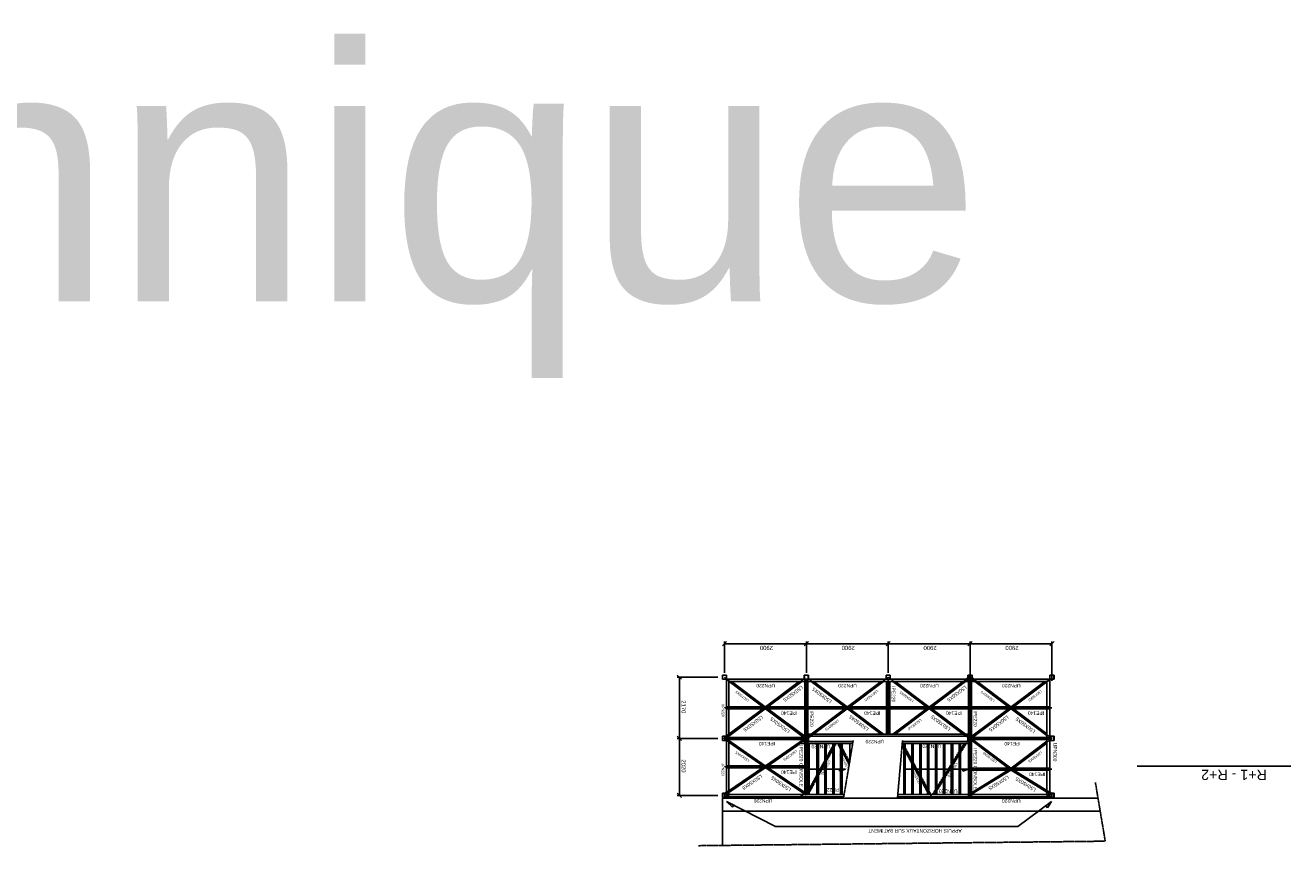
# Model space of a CAD drawing. Header units: millimetres. Extents: x -6159 to 201309, y -25780 to 10326.
# Tile 57 of 128: x 48303 to 52785, y -5090 to -2184. Entities that reach past the tile are written whole.
import ezdxf

# ---------------------------------------------------------------- set-up
doc = ezdxf.new("R2010")
doc.units = ezdxf.units.MM
for name, pattern in [('CENTER', [2, 1.25, -0.25, 0.25, -0.25]), ('DASHED', [0.75, 0.5, -0.25]), ('PHANTOM', [2.5, 1.25, -0.25, 0.25, -0.25, 0.25, -0.25])]:
    doc.linetypes.add(name, pattern=pattern)
doc.layers.add('K_2_C - Trait de construction', color=52, linetype='Continuous', lineweight=9, plot=False, transparency=0.5)
for name, color, linetype in [('STRUCAD_01', 4, 'Continuous'), ('STRUCAD_05', 5, 'CENTER'), ('STRUCAD_10', 7, 'DASHED'), ('STRUCADDIM', 7, 'Continuous'), ('STRUCADSTK', 2, 'Continuous')]:
    doc.layers.add(name, color=color, linetype=linetype)
doc.styles.add('Arial', font='arial.ttf')
doc.styles.get("Standard").update_dxf_attribs({"font": 'arial.ttf'})

msp = doc.modelspace()

# ---------------------------------------------------------------- linework, layer by layer
at = {"layer": 'STRUCAD_01', "color": 4, "linetype": 'Continuous'}
for p, q in [((50772.095, -4500.432), (50772.095, -4485.432)), ((50772.095, -4485.432), (50787.095, -4485.432)), ((50787.095, -4500.432), (50772.095, -4500.432)), ((50786.595, -4485.932), (50772.595, -4485.932)), ((50772.595, -4485.932), (50772.595, -4499.932)), ((50772.595, -4499.932), (50786.595, -4499.932)), ((50779.595, -4500.432), (51062.095, -4500.432)), ((50786.595, -4499.932), (50786.595, -4485.932)), ((50787.095, -4485.432), (50787.095, -4500.432)), ((50795.095, -4508.432), (50787.095, -4499.932)), ((50787.095, -4709.932), (50787.095, -4500.432)), ((51069.595, -4508.432), (50795.095, -4508.432)), ((50795.095, -4508.432), (50795.095, -4709.932)), ((50915.545, -4597.782), (50796.135, -4508.432)), ((50804.48, -4508.432), (50923.89, -4597.782)), ((50925.3, -4597.782), (51044.71, -4508.432)), ((51053.055, -4508.432), (50933.645, -4597.782)), ((51062.095, -4500.432), (51062.095, -4485.432)), ((51062.095, -4485.432), (51077.095, -4485.432)), ((51077.095, -4500.432), (51062.095, -4500.432)), ((51076.595, -4485.932), (51062.595, -4485.932)), ((51062.595, -4485.932), (51062.595, -4499.932)), ((51062.595, -4499.932), (51076.595, -4499.932)), ((51064.095, -4702.432), (51064.095, -4500.432)), ((51069.595, -4508.432), (51069.595, -4500.432)), ((51069.595, -4500.432), (51069.595, -4508.432)), ((51069.595, -4500.432), (51359.595, -4500.432)), ((51359.595, -4508.432), (51069.595, -4508.432)), ((51075.095, -4500.432), (51075.095, -4702.432)), ((51076.595, -4499.932), (51076.595, -4485.932)), ((51077.095, -4485.432), (51077.095, -4500.432)), ((51205.545, -4597.782), (51086.135, -4508.432)), ((51094.48, -4508.432), (51213.89, -4597.782)), ((51215.3, -4597.782), (51334.71, -4508.432)), ((51343.055, -4508.432), (51223.645, -4597.782)), ((51352.095, -4500.432), (51352.095, -4485.432)), ((51352.095, -4485.432), (51367.095, -4485.432)), ((51366.595, -4485.932), (51352.595, -4485.932)), ((51352.595, -4485.932), (51352.595, -4499.932)), ((51354.095, -4511.432), (51365.095, -4511.432)), ((51354.095, -4694.432), (51354.095, -4511.432)), ((51359.595, -4508.432), (51359.595, -4500.432)), ((51359.595, -4500.432), (51642.095, -4500.432)), ((51359.595, -4500.432), (51359.595, -4508.432)), ((51649.595, -4508.432), (51359.595, -4508.432)), ((51365.095, -4511.432), (51365.095, -4694.432)), ((51366.595, -4499.932), (51366.595, -4485.932)), ((51367.095, -4485.432), (51367.095, -4500.432)), ((51495.545, -4597.782), (51376.135, -4508.432)), ((51384.48, -4508.432), (51503.89, -4597.782)), ((51505.3, -4597.782), (51624.71, -4508.432)), ((51633.055, -4508.432), (51513.645, -4597.782)), ((51635.4, -4500.432), (51642.095, -4495.422)), ((51642.095, -4500.432), (51642.095, -4485.432)), ((51642.095, -4485.432), (51657.095, -4485.432)), ((51657.095, -4500.432), (51642.095, -4500.432)), ((51656.595, -4485.932), (51642.595, -4485.932)), ((51642.595, -4485.932), (51642.595, -4499.932)), ((51642.595, -4495.047), (51644.095, -4493.927)), ((51642.595, -4499.932), (51656.595, -4499.932)), ((51644.095, -4499.932), (51644.095, -4492.932)), ((51644.095, -4492.932), (51655.095, -4492.932)), ((51644.095, -4499.932), (51644.095, -4492.932)), ((51644.095, -4492.932), (51655.095, -4492.932)), ((51644.095, -4702.432), (51644.095, -4500.432)), ((51644.095, -4702.432), (51644.095, -4500.432)), ((51645.42, -4492.932), (51648.095, -4490.932)), ((51648.095, -4490.932), (51649.595, -4492.932)), ((51649.595, -4492.932), (51651.095, -4490.932)), ((51649.595, -4508.432), (51649.595, -4500.432)), ((51649.595, -4500.432), (51932.095, -4500.432)), ((51649.595, -4500.432), (51649.595, -4508.432)), ((51922.095, -4508.432), (51649.595, -4508.432)), ((51651.095, -4490.932), (51653.77, -4492.932)), ((51655.095, -4492.932), (51655.095, -4499.932)), ((51655.095, -4492.932), (51655.095, -4499.932)), ((51655.095, -4493.927), (51656.595, -4495.047)), ((51655.095, -4500.432), (51655.095, -4702.432)), ((51655.095, -4500.432), (51655.095, -4702.432)), ((51656.595, -4499.932), (51656.595, -4485.932)), ((51657.095, -4485.432), (51657.095, -4500.432)), ((51657.095, -4495.422), (51663.79, -4500.432)), ((51785.545, -4597.782), (51666.135, -4508.432)), ((51674.48, -4508.432), (51793.89, -4597.782)), ((51795.3, -4597.782), (51914.71, -4508.432)), ((51922.095, -4509.147), (51803.645, -4597.782)), ((51922.095, -4508.432), (51932.595, -4499.932)), ((51922.095, -4509.152), (51934.415, -4499.932)), ((51922.095, -4911.932), (51922.095, -4508.432)), ((51932.095, -4500.432), (51932.095, -4485.432)), ((51932.095, -4485.432), (51947.095, -4485.432)), ((51932.095, -4492.932), (51932.095, -4702.432)), ((51947.095, -4500.432), (51932.095, -4500.432)), ((51946.595, -4485.932), (51932.595, -4485.932)), ((51932.595, -4485.932), (51932.595, -4499.932)), ((51932.595, -4499.932), (51946.595, -4499.932)), ((51946.595, -4499.932), (51946.595, -4485.932)), ((51947.095, -4485.432), (51947.095, -4500.432)), ((50795.095, -4605.082), (50795.095, -4597.782)), ((50795.095, -4597.782), (51069.595, -4597.782)), ((50923.89, -4605.082), (50795.095, -4701.457)), ((50795.095, -4695.212), (50915.545, -4605.082)), ((51069.595, -4605.082), (50795.095, -4605.082)), ((51060.545, -4706.282), (50925.3, -4605.082)), ((50933.645, -4605.082), (51063.745, -4702.432)), ((51069.595, -4605.082), (51069.595, -4597.782)), ((51069.595, -4597.782), (51359.595, -4597.782)), ((51069.595, -4597.782), (51069.595, -4605.082)), ((51359.595, -4605.082), (51069.595, -4605.082)), ((51086.135, -4694.432), (51205.545, -4605.082)), ((51213.89, -4605.082), (51094.48, -4694.432)), ((51334.71, -4694.432), (51215.3, -4605.082)), ((51223.645, -4605.082), (51343.055, -4694.432)), ((51359.595, -4605.082), (51359.595, -4597.782)), ((51359.595, -4597.782), (51649.595, -4597.782)), ((51359.595, -4597.782), (51359.595, -4605.082)), ((51649.595, -4605.082), (51359.595, -4605.082)), ((51376.135, -4694.432), (51495.545, -4605.082)), ((51503.89, -4605.082), (51384.48, -4694.432)), ((51624.71, -4694.432), (51505.3, -4605.082)), ((51513.645, -4605.082), (51633.055, -4694.432)), ((51649.595, -4597.782), (51649.595, -4605.082)), ((51649.595, -4605.082), (51649.595, -4597.782)), ((51649.595, -4597.782), (51922.095, -4597.782)), ((51922.095, -4605.082), (51649.595, -4605.082)), ((51655.445, -4702.432), (51785.545, -4605.082)), ((51793.89, -4605.082), (51658.645, -4706.282)), ((51922.095, -4699.962), (51795.3, -4605.082)), ((51803.645, -4605.082), (51922.095, -4693.717)), ((51922.095, -4597.782), (51922.095, -4605.082)), ((50772.095, -4717.432), (50772.095, -4702.432)), ((50772.095, -4702.432), (50787.095, -4702.432)), ((50786.595, -4702.932), (50772.595, -4702.932)), ((50772.595, -4702.932), (50772.595, -4716.932)), ((50778.095, -4707.932), (50784.775, -4702.932)), ((50785.445, -4702.432), (50787.095, -4701.197)), ((50786.595, -4716.932), (50786.595, -4702.932)), ((50787.095, -4702.432), (50787.095, -4717.432)), ((50795.095, -4713.582), (50795.095, -4706.282)), ((50795.095, -4706.282), (51062.095, -4706.282)), ((51062.095, -4717.432), (51062.095, -4702.432)), ((51062.095, -4702.432), (51077.095, -4702.432)), ((51076.595, -4702.932), (51062.595, -4702.932)), ((51062.595, -4702.932), (51062.595, -4716.932)), ((51062.595, -4706.282), (51069.595, -4706.282)), ((51064.095, -4709.932), (51064.095, -4702.932)), ((51069.595, -4702.432), (51069.595, -4694.432)), ((51069.595, -4694.432), (51649.595, -4694.432)), ((51069.595, -4706.282), (51069.595, -4713.582)), ((51075.095, -4702.932), (51075.095, -4709.932)), ((51076.595, -4716.932), (51076.595, -4702.932)), ((51077.095, -4702.432), (51077.095, -4717.432)), ((51649.595, -4702.432), (51077.095, -4702.432)), ((51083.79, -4702.432), (51077.095, -4707.442)), ((51642.095, -4707.442), (51635.4, -4702.432)), ((51642.095, -4717.432), (51642.095, -4702.432)), ((51642.095, -4702.432), (51657.095, -4702.432)), ((51656.595, -4702.932), (51642.595, -4702.932)), ((51642.595, -4702.932), (51642.595, -4716.932)), ((51644.095, -4709.932), (51644.095, -4702.932)), ((51644.095, -4709.932), (51644.095, -4702.932)), ((51649.595, -4694.432), (51649.595, -4702.432)), ((51649.595, -4713.582), (51649.595, -4706.282)), ((51649.595, -4706.282), (51656.595, -4706.282)), ((51655.095, -4702.932), (51655.095, -4709.932)), ((51655.095, -4702.932), (51655.095, -4709.932)), ((51656.595, -4716.932), (51656.595, -4702.932)), ((51657.095, -4702.432), (51657.095, -4717.432)), ((51657.095, -4706.282), (51922.095, -4706.282)), ((51922.095, -4706.282), (51922.095, -4713.582)), ((51932.095, -4702.432), (51947.095, -4702.432)), ((51932.095, -4702.432), (51932.095, -4904.432)), ((51946.595, -4702.932), (51932.595, -4702.932)), ((51946.595, -4716.932), (51946.595, -4702.932)), ((51947.095, -4702.432), (51947.095, -4717.432)), ((50787.095, -4717.432), (50772.095, -4717.432)), ((50772.595, -4716.932), (50786.595, -4716.932)), ((50781.095, -4711.932), (50778.095, -4707.932)), ((50778.165, -4711.982), (50781.025, -4707.882)), ((50785.27, -4716.932), (50778.165, -4711.982)), ((50781.025, -4707.882), (50786.595, -4711.762)), ((50786.595, -4707.817), (50781.095, -4711.932)), ((50787.095, -4718.202), (50785.99, -4717.432)), ((50787.095, -4709.932), (50795.095, -4709.932)), ((50795.095, -4709.932), (50787.095, -4709.932)), ((50787.095, -4911.932), (50787.095, -4717.432)), ((50795.095, -4709.932), (50795.095, -4911.932)), ((51062.095, -4713.582), (50795.095, -4713.582)), ((50795.095, -4717.682), (50923.73, -4807.282)), ((50914.98, -4807.282), (50795.095, -4723.777)), ((50925.46, -4807.282), (51059.98, -4713.582)), ((51050.75, -4726.107), (50934.21, -4807.282)), ((51050.75, -4728.432), (51050.75, -4720.432)), ((51050.75, -4720.432), (51234.91, -4720.432)), ((51233.575, -4728.432), (51050.75, -4728.432)), ((51063.2, -4717.432), (51058.895, -4720.432)), ((51077.095, -4717.432), (51062.095, -4717.432)), ((51069.595, -4713.582), (51062.595, -4713.582)), ((51062.595, -4716.932), (51076.595, -4716.932)), ((51064.095, -4716.812), (51063.92, -4716.932)), ((51064.095, -4716.932), (51064.095, -4709.932)), ((51064.095, -4709.932), (51075.095, -4709.932)), ((51075.095, -4709.932), (51064.095, -4709.932)), ((51064.095, -4720.432), (51064.095, -4717.432)), ((51064.095, -4908.432), (51064.095, -4728.432)), ((51076.595, -4707.817), (51075.095, -4708.937)), ((51075.095, -4709.932), (51075.095, -4716.932)), ((51075.095, -4717.432), (51075.095, -4720.432)), ((51075.095, -4728.432), (51075.095, -4908.432)), ((51079.095, -4908.432), (51079.095, -4728.432)), ((51079.095, -4728.432), (51107.095, -4728.432)), ((51079.095, -4908.432), (51079.095, -4728.432)), ((51079.095, -4728.432), (51107.095, -4728.432)), ((51107.095, -4908.432), (51107.095, -4728.432)), ((51107.095, -4728.432), (51135.095, -4728.432)), ((51135.095, -4908.432), (51135.095, -4728.432)), ((51135.095, -4728.432), (51163.095, -4728.432)), ((51159.765, -4747.042), (51163.095, -4740.977)), ((51163.095, -4908.432), (51163.095, -4728.432)), ((51163.095, -4728.432), (51191.095, -4728.432)), ((51191.095, -4743.617), (51182.76, -4728.432)), ((51191.095, -4908.432), (51191.095, -4728.432)), ((51191.095, -4728.432), (51224.095, -4728.432)), ((51224.095, -4728.432), (51224.095, -4794.287)), ((51409.38, -4728.432), (51415.095, -4728.432)), ((51644.095, -4728.432), (51409.38, -4728.432)), ((51410.085, -4720.432), (51644.095, -4720.432)), ((51415.095, -4908.432), (51415.095, -4728.432)), ((51415.095, -4728.432), (51443.095, -4728.432)), ((51443.095, -4908.432), (51443.095, -4728.432)), ((51443.095, -4728.432), (51471.095, -4728.432)), ((51471.095, -4908.432), (51471.095, -4728.432)), ((51471.095, -4728.432), (51499.095, -4728.432)), ((51499.095, -4908.432), (51499.095, -4728.432)), ((51499.095, -4728.432), (51527.095, -4728.432)), ((51527.095, -4908.432), (51527.095, -4728.432)), ((51527.095, -4728.432), (51555.095, -4728.432)), ((51555.095, -4908.432), (51555.095, -4728.432)), ((51555.095, -4728.432), (51583.095, -4728.432)), ((51583.095, -4908.432), (51583.095, -4728.432)), ((51583.095, -4728.432), (51611.095, -4728.432)), ((51611.095, -4908.432), (51611.095, -4728.432)), ((51611.095, -4728.432), (51644.095, -4728.432)), ((51657.095, -4717.432), (51642.095, -4717.432)), ((51644.095, -4708.937), (51642.595, -4707.817)), ((51642.595, -4716.932), (51656.595, -4716.932)), ((51644.095, -4716.932), (51644.095, -4709.932)), ((51644.095, -4709.932), (51655.095, -4709.932)), ((51655.095, -4709.932), (51644.095, -4709.932)), ((51655.095, -4709.932), (51644.095, -4709.932)), ((51644.095, -4720.432), (51644.095, -4717.432)), ((51644.095, -4720.432), (51644.555, -4720.432)), ((51644.095, -4728.432), (51644.095, -4720.432)), ((51645.78, -4728.432), (51644.095, -4728.432)), ((51644.095, -4908.432), (51644.095, -4728.432)), ((51644.095, -4728.432), (51644.095, -4908.432)), ((51644.555, -4720.432), (51644.86, -4727.532)), ((51644.86, -4727.532), (51645.78, -4727.532)), ((51656.595, -4713.582), (51649.595, -4713.582)), ((51655.095, -4709.932), (51655.095, -4716.932)), ((51655.095, -4717.432), (51655.095, -4908.432)), ((51785.545, -4814.782), (51655.445, -4717.432)), ((51922.095, -4713.582), (51657.095, -4713.582)), ((51658.645, -4713.582), (51793.89, -4814.782)), ((51795.3, -4814.782), (51922.095, -4719.902)), ((51922.095, -4726.147), (51803.645, -4814.782)), ((51947.095, -4717.432), (51932.095, -4717.432)), ((51932.595, -4716.932), (51946.595, -4716.932)), ((51947.095, -4717.432), (51946.595, -4716.932)), ((51946.595, -4716.932), (51947.095, -4717.432)), ((51131.765, -4797.992), (51135.095, -4791.927)), ((51221.735, -4799.367), (51215.205, -4787.487)), ((51223.12, -4792.512), (51222.935, -4792.172)), ((51443.095, -4794.567), (51439.205, -4787.487)), ((51608.315, -4764.327), (51611.095, -4759.857)), ((50795.095, -4814.582), (50795.095, -4807.282)), ((50795.095, -4807.282), (51069.595, -4807.282)), ((50923.645, -4814.582), (50795.095, -4901.022)), ((50795.095, -4894.997), (50914.685, -4814.582)), ((51069.595, -4814.582), (50795.095, -4814.582)), ((51064.095, -4907.747), (50925.545, -4814.582)), ((50934.505, -4814.582), (51064.095, -4901.722)), ((51069.595, -4807.282), (51069.595, -4814.582)), ((51079.095, -4818.432), (51208.1, -4818.432)), ((51208.1, -4818.432), (51187.42, -4825.592)), ((51187.42, -4825.592), (51187.42, -4818.432)), ((51221.165, -4802.782), (51221.66, -4803.687)), ((51415.095, -4818.432), (51644.095, -4818.432)), ((51471.095, -4845.517), (51467.205, -4838.437)), ((51580.315, -4809.327), (51583.095, -4804.857)), ((51644.095, -4818.432), (51623.42, -4825.592)), ((51623.42, -4825.592), (51623.42, -4818.432)), ((51649.595, -4822.082), (51649.595, -4814.782)), ((51649.595, -4814.782), (51922.095, -4814.782)), ((51922.095, -4822.082), (51649.595, -4822.082)), ((51793.455, -4822.082), (51655.095, -4907.962)), ((51655.095, -4902.077), (51783.975, -4822.082)), ((51922.095, -4900.512), (51795.735, -4822.082)), ((51805.215, -4822.082), (51922.095, -4894.627)), ((51922.095, -4814.782), (51922.095, -4822.082)), ((52785.41, -4807.672), (52241.575, -4807.672)), ((51103.765, -4848.942), (51107.095, -4842.877)), ((51552.315, -4854.327), (51555.095, -4849.857)), ((50772.095, -4919.432), (50772.095, -4904.432)), ((50772.095, -4904.432), (50787.095, -4904.432)), ((50787.095, -4919.432), (50772.095, -4919.432)), ((50772.095, -4921.432), (52102.83, -4921.432)), ((50772.095, -5088.967), (50772.095, -4921.432)), ((50786.595, -4904.932), (50772.595, -4904.932)), ((50772.595, -4904.932), (50772.595, -4918.932)), ((50772.595, -4918.932), (50786.595, -4918.932)), ((50778.2, -4906.357), (50780.32, -4904.932)), ((50779.595, -4908.432), (50778.2, -4906.357)), ((50779.595, -4916.432), (50779.595, -4908.432)), ((50779.595, -4908.432), (50786.595, -4908.432)), ((50786.595, -4916.432), (50779.595, -4916.432)), ((50781.065, -4904.432), (50787.095, -4900.377)), ((50786.595, -4906.737), (50784.075, -4908.432)), ((50786.595, -4918.932), (50786.595, -4904.932)), ((50787.095, -4904.432), (50787.095, -4919.432)), ((50787.095, -4908.432), (51050.75, -4908.432)), ((50795.095, -4911.932), (50787.095, -4911.932)), ((51050.75, -4916.432), (50787.095, -4916.432)), ((51050.75, -4908.432), (51050.75, -4916.432)), ((51050.75, -4908.432), (51203.53, -4908.432)), ((51202.195, -4916.432), (51050.75, -4916.432)), ((51075.095, -4908.432), (51064.095, -4908.432)), ((51075.225, -4896.557), (51079.095, -4889.512)), ((51076.475, -4898.597), (51075.225, -4896.557)), ((51076.475, -4898.597), (51079.095, -4893.827)), ((51079.095, -4899.652), (51076.475, -4898.597)), ((51107.095, -4908.432), (51079.095, -4908.432)), ((51107.095, -4908.432), (51079.095, -4908.432)), ((51135.095, -4908.432), (51107.095, -4908.432)), ((51163.095, -4908.432), (51135.095, -4908.432)), ((51191.095, -4908.432), (51163.095, -4908.432)), ((51203.53, -4908.432), (51191.095, -4908.432)), ((51644.095, -4916.432), (51392.895, -4916.432)), ((51393.6, -4908.432), (51644.095, -4908.432)), ((51415.095, -4908.432), (51393.6, -4908.432)), ((51443.095, -4908.432), (51415.095, -4908.432)), ((51471.095, -4908.432), (51443.095, -4908.432)), ((51499.095, -4908.432), (51471.095, -4908.432)), ((51499.095, -4896.467), (51495.205, -4889.387)), ((51527.095, -4908.432), (51499.095, -4908.432)), ((51555.095, -4908.432), (51527.095, -4908.432)), ((51583.095, -4908.432), (51555.095, -4908.432)), ((51611.095, -4908.432), (51583.095, -4908.432)), ((51644.095, -4908.432), (51645.78, -4908.432)), ((51644.095, -4916.432), (51644.095, -4908.432)), ((51644.555, -4916.432), (51644.095, -4916.432)), ((51644.86, -4909.332), (51644.555, -4916.432)), ((51649.595, -4916.432), (51644.555, -4916.432)), ((51649.595, -4909.332), (51644.86, -4909.332)), ((51655.095, -4908.432), (51645.78, -4908.432)), ((51649.595, -4916.432), (51649.595, -4908.432)), ((51649.595, -4908.432), (51932.095, -4908.432)), ((51932.095, -4916.432), (51649.595, -4916.432)), ((51932.095, -4911.932), (51922.095, -4911.932)), ((51932.095, -4900.832), (51937.89, -4904.432)), ((51932.095, -4919.432), (51932.095, -4904.432)), ((51932.095, -4904.432), (51947.095, -4904.432)), ((51947.095, -4919.432), (51932.095, -4919.432)), ((51946.595, -4904.932), (51932.595, -4904.932)), ((51932.595, -4904.932), (51932.595, -4918.932)), ((51934.855, -4908.432), (51932.595, -4907.032)), ((51932.595, -4908.432), (51939.595, -4908.432)), ((51939.595, -4916.432), (51932.595, -4916.432)), ((51932.595, -4918.932), (51946.595, -4918.932)), ((51938.695, -4904.932), (51940.915, -4906.307)), ((51940.915, -4906.307), (51939.595, -4908.432)), ((51939.595, -4908.432), (51939.595, -4916.432)), ((51946.595, -4918.932), (51946.595, -4904.932)), ((51947.095, -4904.432), (51947.095, -4919.432))]:
    msp.add_line(p, q, dxfattribs=at)
at = {"layer": 'STRUCAD_01', "color": 4, "linetype": 'DASHED'}
for p, q in [((51201.945, -4917.922), (51235.45, -4717.197)), ((51392.61, -4919.687), (51410.43, -4716.457))]:
    msp.add_line(p, q, dxfattribs=at)
at = {"layer": 'STRUCAD_01', "color": 4, "linetype": 'PHANTOM'}
for p, q in [((52128.465, -5074.007), (52093.56, -4866.257)), ((50687.74, -5089.897), (52128.465, -5074.007))]:
    msp.add_line(p, q, dxfattribs=at)
at = {"layer": 'STRUCAD_05', "color": 5, "linetype": 'CENTER'}
for p, q in [((50779.595, -4492.932), (50924.595, -4601.432)), ((51069.595, -4500.432), (50779.595, -4500.432)), ((50787.095, -4492.932), (50787.095, -4709.932)), ((51059.575, -4500.432), (50924.595, -4601.432)), ((51359.595, -4500.432), (51069.595, -4500.432)), ((51069.595, -4709.932), (51069.595, -4500.432)), ((51079.62, -4500.432), (51214.595, -4601.432)), ((51359.595, -4492.932), (51214.595, -4601.432)), ((51359.595, -4492.932), (51504.595, -4601.432)), ((51649.595, -4500.432), (51359.595, -4500.432)), ((51359.595, -4511.432), (51359.595, -4694.432)), ((51649.595, -4492.932), (51504.595, -4601.432)), ((51649.595, -4709.932), (51649.595, -4492.932)), ((51649.595, -4709.932), (51649.595, -4492.932)), ((51649.595, -4492.932), (51794.595, -4601.432)), ((51939.595, -4500.432), (51649.595, -4500.432)), ((51922.095, -4506.027), (51794.595, -4601.432)), ((51932.095, -4911.932), (51932.095, -4492.932)), ((50924.595, -4601.432), (50779.595, -4709.932)), ((51069.595, -4601.432), (50779.595, -4601.432)), ((50924.595, -4601.432), (51069.595, -4709.932)), ((51359.595, -4601.432), (51069.595, -4601.432)), ((51214.595, -4601.432), (51069.595, -4709.932)), ((51214.595, -4601.432), (51338.885, -4694.432)), ((51649.595, -4601.432), (51359.595, -4601.432)), ((51504.595, -4601.432), (51380.31, -4694.432)), ((51504.595, -4601.432), (51649.595, -4709.932)), ((51794.595, -4601.432), (51649.595, -4709.932)), ((51939.595, -4601.432), (51649.595, -4601.432)), ((51794.595, -4601.432), (51939.595, -4709.932)), ((51069.595, -4702.432), (51649.595, -4702.432)), ((50779.595, -4709.932), (50924.595, -4810.932)), ((51069.595, -4709.932), (50779.595, -4709.932)), ((50787.095, -4709.932), (50787.095, -4911.932)), ((51069.595, -4709.932), (50924.595, -4810.932)), ((51050.75, -4728.432), (51233.575, -4728.432)), ((51069.595, -4908.432), (51069.595, -4709.932)), ((51172.585, -4728.432), (51078.6, -4899.452)), ((51079.095, -4908.432), (51079.095, -4728.432)), ((51079.095, -4908.432), (51079.095, -4728.432)), ((51107.095, -4908.432), (51107.095, -4728.432)), ((51135.095, -4908.432), (51135.095, -4728.432)), ((51163.095, -4908.432), (51163.095, -4728.432)), ((51191.095, -4908.432), (51191.095, -4728.432)), ((51409.375, -4728.512), (51513.245, -4917.522)), ((51409.38, -4728.432), (51644.095, -4728.432)), ((51415.095, -4908.432), (51415.095, -4728.432)), ((51443.095, -4908.432), (51443.095, -4728.432)), ((51471.095, -4908.432), (51471.095, -4728.432)), ((51499.095, -4908.432), (51499.095, -4728.432)), ((51527.095, -4908.432), (51527.095, -4728.432)), ((51639.34, -4718.772), (51527.34, -4898.772)), ((51555.095, -4908.432), (51555.095, -4728.432)), ((51583.095, -4908.432), (51583.095, -4728.432)), ((51611.095, -4908.432), (51611.095, -4728.432)), ((51649.595, -4908.432), (51649.595, -4709.932)), ((51649.595, -4709.932), (51794.595, -4818.432)), ((51939.595, -4709.932), (51649.595, -4709.932)), ((51939.595, -4709.932), (51794.595, -4818.432)), ((50924.595, -4810.932), (50779.595, -4908.432)), ((51069.595, -4810.932), (50779.595, -4810.932)), ((50924.595, -4810.932), (51069.595, -4908.432)), ((51794.595, -4818.432), (51649.595, -4908.432)), ((51939.595, -4818.432), (51649.595, -4818.432)), ((51794.595, -4818.432), (51939.595, -4908.432)), ((51050.75, -4908.432), (50779.595, -4908.432)), ((51203.53, -4908.432), (51050.75, -4908.432)), ((51644.095, -4908.432), (51393.6, -4908.432)), ((51939.595, -4908.432), (51649.595, -4908.432))]:
    msp.add_line(p, q, dxfattribs=at)
at = {"layer": 'STRUCAD_10', "color": 7, "linetype": 'DASHED'}
for p, q in [((51064.095, -4500.432), (51064.095, -4499.932)), ((51075.095, -4499.932), (51075.095, -4500.432)), ((51624.71, -4508.432), (51635.4, -4500.432)), ((51651.095, -4494.932), (51633.055, -4508.432)), ((51642.095, -4495.422), (51642.595, -4495.047)), ((51644.095, -4493.927), (51645.42, -4492.932)), ((51644.095, -4500.432), (51644.095, -4499.932)), ((51644.095, -4500.432), (51644.095, -4499.932)), ((51648.095, -4494.932), (51649.595, -4492.932)), ((51666.135, -4508.432), (51648.095, -4494.932)), ((51649.595, -4492.932), (51651.095, -4494.932)), ((51653.77, -4492.932), (51655.095, -4493.927)), ((51655.095, -4499.932), (51655.095, -4500.432)), ((51655.095, -4499.932), (51655.095, -4500.432)), ((51656.595, -4495.047), (51657.095, -4495.422)), ((51663.79, -4500.432), (51674.48, -4508.432)), ((51934.415, -4499.932), (51922.095, -4509.147)), ((50787.995, -4601.197), (50787.995, -4597.782)), ((50787.995, -4597.782), (50795.095, -4597.782)), ((50787.995, -4601.667), (50787.995, -4601.197)), ((50787.995, -4601.197), (50795.095, -4601.197)), ((50787.995, -4605.082), (50787.995, -4601.667)), ((50795.095, -4601.667), (50787.995, -4601.667)), ((50795.095, -4605.082), (50787.995, -4605.082)), ((50923.095, -4603.432), (50915.545, -4597.782)), ((50915.545, -4605.082), (50923.095, -4599.432)), ((50923.095, -4599.432), (50925.3, -4597.782)), ((50923.095, -4603.432), (50926.095, -4599.432)), ((50926.095, -4603.432), (50923.095, -4599.432)), ((50923.095, -4599.432), (50926.095, -4603.432)), ((50926.095, -4599.432), (50923.095, -4603.432)), ((50925.3, -4605.082), (50923.095, -4603.432)), ((50923.89, -4597.782), (50926.095, -4599.432)), ((50926.095, -4603.432), (50923.89, -4605.082)), ((50933.645, -4597.782), (50926.095, -4603.432)), ((50926.095, -4599.432), (50933.645, -4605.082)), ((51213.095, -4603.432), (51205.545, -4597.782)), ((51205.545, -4605.082), (51213.095, -4599.432)), ((51213.095, -4599.432), (51215.3, -4597.782)), ((51213.095, -4603.432), (51216.095, -4599.432)), ((51213.095, -4599.432), (51216.095, -4603.432)), ((51216.095, -4599.432), (51213.095, -4603.432)), ((51216.095, -4603.432), (51213.095, -4599.432)), ((51215.3, -4605.082), (51213.095, -4603.432)), ((51213.89, -4597.782), (51216.095, -4599.432)), ((51216.095, -4603.432), (51213.89, -4605.082)), ((51223.645, -4597.782), (51216.095, -4603.432)), ((51216.095, -4599.432), (51223.645, -4605.082)), ((51503.095, -4603.432), (51495.545, -4597.782)), ((51495.545, -4605.082), (51503.095, -4599.432)), ((51503.095, -4599.432), (51505.3, -4597.782)), ((51503.095, -4603.432), (51506.095, -4599.432)), ((51506.095, -4603.432), (51503.095, -4599.432)), ((51503.095, -4599.432), (51506.095, -4603.432)), ((51506.095, -4599.432), (51503.095, -4603.432)), ((51505.3, -4605.082), (51503.095, -4603.432)), ((51503.89, -4597.782), (51506.095, -4599.432)), ((51506.095, -4603.432), (51503.89, -4605.082)), ((51513.645, -4597.782), (51506.095, -4603.432)), ((51506.095, -4599.432), (51513.645, -4605.082)), ((51793.095, -4603.432), (51785.545, -4597.782)), ((51785.545, -4605.082), (51793.095, -4599.432)), ((51793.095, -4599.432), (51795.3, -4597.782)), ((51793.095, -4603.432), (51796.095, -4599.432)), ((51796.095, -4603.432), (51793.095, -4599.432)), ((51793.095, -4599.432), (51796.095, -4603.432)), ((51796.095, -4599.432), (51793.095, -4603.432)), ((51795.3, -4605.082), (51793.095, -4603.432)), ((51793.89, -4597.782), (51796.095, -4599.432)), ((51796.095, -4603.432), (51793.89, -4605.082)), ((51803.645, -4597.782), (51796.095, -4603.432)), ((51796.095, -4599.432), (51803.645, -4605.082)), ((51922.095, -4597.782), (51931.095, -4597.782)), ((51922.095, -4601.197), (51931.095, -4601.197)), ((51931.095, -4601.667), (51922.095, -4601.667)), ((51931.095, -4605.082), (51922.095, -4605.082)), ((51931.095, -4597.782), (51931.095, -4601.197)), ((51931.095, -4601.197), (51931.095, -4601.667)), ((51931.095, -4601.667), (51931.095, -4605.082)), ((50784.775, -4702.932), (50785.445, -4702.432)), ((50795.095, -4701.457), (50786.595, -4707.817)), ((50787.095, -4701.197), (50795.095, -4695.212)), ((50787.995, -4709.697), (50787.995, -4706.282)), ((50787.995, -4706.282), (50795.095, -4706.282)), ((51068.095, -4711.932), (51060.545, -4706.282)), ((51062.095, -4706.282), (51062.595, -4706.282)), ((51063.745, -4702.432), (51071.095, -4707.932)), ((51064.095, -4702.932), (51064.095, -4702.432)), ((51068.095, -4707.932), (51086.135, -4694.432)), ((51075.095, -4702.432), (51075.095, -4702.932)), ((51094.48, -4694.432), (51083.79, -4702.432)), ((51635.4, -4702.432), (51624.71, -4694.432)), ((51633.055, -4694.432), (51651.095, -4707.932)), ((51644.095, -4702.932), (51644.095, -4702.432)), ((51644.095, -4702.932), (51644.095, -4702.432)), ((51648.095, -4707.932), (51655.445, -4702.432)), ((51658.645, -4706.282), (51651.095, -4711.932)), ((51655.095, -4702.432), (51655.095, -4702.932)), ((51655.095, -4702.432), (51655.095, -4702.932)), ((51656.595, -4706.282), (51657.095, -4706.282)), ((51922.095, -4706.282), (51931.095, -4706.282)), ((51931.095, -4706.282), (51931.095, -4709.697)), ((50785.99, -4717.432), (50785.27, -4716.932)), ((50786.595, -4711.762), (50795.095, -4717.682)), ((50795.095, -4723.777), (50787.095, -4718.202)), ((50787.995, -4710.167), (50787.995, -4709.697)), ((50787.995, -4709.697), (50795.095, -4709.697)), ((50787.995, -4713.582), (50787.995, -4710.167)), ((50795.095, -4710.167), (50787.995, -4710.167)), ((50795.095, -4713.582), (50787.995, -4713.582)), ((51058.895, -4720.432), (51050.75, -4726.107)), ((51059.98, -4713.582), (51068.165, -4707.882)), ((51062.595, -4713.582), (51062.095, -4713.582)), ((51063.92, -4716.932), (51063.2, -4717.432)), ((51071.025, -4711.982), (51064.095, -4716.812)), ((51064.095, -4717.432), (51064.095, -4716.932)), ((51064.095, -4728.432), (51064.095, -4720.432)), ((51071.095, -4711.932), (51068.095, -4707.932)), ((51071.095, -4707.932), (51068.095, -4711.932)), ((51068.165, -4707.882), (51071.025, -4711.982)), ((51075.095, -4708.937), (51071.095, -4711.932)), ((51075.095, -4716.932), (51075.095, -4717.432)), ((51075.095, -4720.432), (51075.095, -4728.432)), ((51077.095, -4707.442), (51076.595, -4707.817)), ((51079.095, -4889.512), (51167.62, -4728.432)), ((51175.18, -4728.432), (51080.72, -4900.312)), ((51112.095, -4728.432), (51112.095, -4908.432)), ((51112.095, -4728.432), (51112.095, -4908.432)), ((51135.095, -4791.927), (51159.765, -4747.042)), ((51140.095, -4728.432), (51140.095, -4908.432)), ((51163.095, -4740.977), (51169.99, -4728.432)), ((51168.095, -4728.432), (51168.095, -4908.432)), ((51221.66, -4803.687), (51180.305, -4728.432)), ((51187.905, -4728.432), (51223.12, -4792.512)), ((51215.205, -4787.487), (51191.095, -4743.617)), ((51196.095, -4728.432), (51196.095, -4908.432)), ((51503.225, -4908.432), (51408.685, -4736.397)), ((51439.205, -4787.487), (51409.02, -4732.557)), ((51409.73, -4724.472), (51510.825, -4908.432)), ((51420.095, -4728.432), (51420.095, -4908.432)), ((51448.095, -4728.432), (51448.095, -4908.432)), ((51476.095, -4728.432), (51476.095, -4908.432)), ((51504.095, -4728.432), (51504.095, -4908.432)), ((51516.205, -4908.432), (51628.205, -4728.432)), ((51636.01, -4728.432), (51524.01, -4908.432)), ((51532.095, -4728.432), (51532.095, -4908.432)), ((51560.095, -4728.432), (51560.095, -4908.432)), ((51588.095, -4728.432), (51588.095, -4908.432)), ((51611.095, -4759.857), (51630.655, -4728.432)), ((51616.095, -4728.432), (51616.095, -4908.432)), ((51642.595, -4707.817), (51642.095, -4707.442)), ((51648.095, -4711.932), (51644.095, -4708.937)), ((51644.095, -4717.432), (51644.095, -4716.932)), ((51644.095, -4720.432), (51654.405, -4720.432)), ((51645.78, -4727.532), (51654.1, -4727.532)), ((51654.865, -4728.432), (51645.78, -4728.432)), ((51648.095, -4711.932), (51651.095, -4707.932)), ((51651.095, -4711.932), (51648.095, -4707.932)), ((51651.095, -4707.932), (51648.095, -4711.932)), ((51655.445, -4717.432), (51648.095, -4711.932)), ((51651.095, -4707.932), (51658.645, -4713.582)), ((51654.1, -4727.532), (51654.405, -4720.432)), ((51654.405, -4720.432), (51654.865, -4720.432)), ((51654.865, -4720.432), (51654.865, -4728.432)), ((51655.095, -4716.932), (51655.095, -4717.432)), ((51657.095, -4713.582), (51656.595, -4713.582)), ((51922.095, -4709.697), (51931.095, -4709.697)), ((51931.095, -4710.167), (51922.095, -4710.167)), ((51931.095, -4713.582), (51922.095, -4713.582)), ((51931.095, -4709.697), (51931.095, -4710.167)), ((51931.095, -4710.167), (51931.095, -4713.582)), ((51224.095, -4794.287), (51224.095, -4785.217)), ((51467.205, -4838.437), (51443.095, -4794.567)), ((51583.095, -4804.857), (51608.315, -4764.327)), ((50787.995, -4810.697), (50787.995, -4807.282)), ((50787.995, -4807.282), (50795.095, -4807.282)), ((50787.995, -4811.167), (50787.995, -4810.697)), ((50787.995, -4810.697), (50795.095, -4810.697)), ((50787.995, -4814.582), (50787.995, -4811.167)), ((50795.095, -4811.167), (50787.995, -4811.167)), ((50795.095, -4814.582), (50787.995, -4814.582)), ((50914.685, -4814.582), (50923.2, -4808.857)), ((50923.165, -4812.982), (50914.98, -4807.282)), ((50923.165, -4808.882), (50925.46, -4807.282)), ((50926.025, -4812.982), (50923.165, -4808.882)), ((50926.025, -4808.882), (50923.165, -4812.982)), ((50923.2, -4808.857), (50925.99, -4813.007)), ((50923.2, -4813.007), (50925.99, -4808.857)), ((50925.545, -4814.582), (50923.2, -4813.007)), ((50925.99, -4813.007), (50923.645, -4814.582)), ((50923.73, -4807.282), (50926.025, -4808.882)), ((50925.99, -4808.857), (50934.505, -4814.582)), ((50934.21, -4807.282), (50926.025, -4812.982)), ((51107.095, -4842.877), (51131.765, -4797.992)), ((51555.095, -4849.857), (51580.315, -4809.327)), ((51783.975, -4822.082), (51793.275, -4816.307)), ((51793.095, -4820.432), (51785.545, -4814.782)), ((51793.095, -4816.432), (51795.3, -4814.782)), ((51796.095, -4820.432), (51793.095, -4816.432)), ((51796.095, -4816.432), (51793.095, -4820.432)), ((51793.275, -4816.307), (51795.915, -4820.557)), ((51793.275, -4820.557), (51795.915, -4816.307)), ((51795.735, -4822.082), (51793.275, -4820.557)), ((51795.915, -4820.557), (51793.455, -4822.082)), ((51793.89, -4814.782), (51796.095, -4816.432)), ((51795.915, -4816.307), (51805.215, -4822.082)), ((51803.645, -4814.782), (51796.095, -4820.432)), ((51922.095, -4814.782), (51931.095, -4814.782)), ((51922.095, -4818.197), (51931.095, -4818.197)), ((51931.095, -4818.667), (51922.095, -4818.667)), ((51931.095, -4822.082), (51922.095, -4822.082)), ((51931.095, -4814.782), (51931.095, -4818.197)), ((51931.095, -4818.197), (51931.095, -4818.667)), ((51931.095, -4818.667), (51931.095, -4822.082)), ((51079.095, -4893.827), (51103.765, -4848.942)), ((51495.205, -4889.387), (51471.095, -4845.517)), ((51518.65, -4908.432), (51552.315, -4854.327)), ((50780.99, -4910.507), (50779.595, -4908.432)), ((50780.32, -4904.932), (50781.065, -4904.432)), ((50784.075, -4908.432), (50780.99, -4910.507)), ((50795.095, -4901.022), (50786.595, -4906.737)), ((50786.595, -4908.432), (50787.095, -4908.432)), ((50787.095, -4916.432), (50786.595, -4916.432)), ((50787.095, -4900.377), (50795.095, -4894.997)), ((51051.16, -4909.332), (51050.995, -4916.432)), ((51056.095, -4909.332), (51051.16, -4909.332)), ((51056.5, -4908.432), (51056.5, -4916.432)), ((51064.095, -4901.722), (51070.99, -4906.357)), ((51068.2, -4910.507), (51064.095, -4907.747)), ((51070.99, -4906.357), (51068.2, -4910.507)), ((51080.72, -4900.312), (51079.095, -4899.652)), ((51505.67, -4908.432), (51499.095, -4896.467)), ((51648.275, -4906.307), (51655.095, -4902.077)), ((51650.915, -4910.557), (51648.275, -4906.307)), ((51654.1, -4909.332), (51649.595, -4909.332)), ((51655.095, -4907.962), (51650.915, -4910.557)), ((51654.405, -4916.432), (51654.1, -4909.332)), ((51654.865, -4908.432), (51654.865, -4916.432)), ((51922.095, -4894.627), (51932.095, -4900.832)), ((51932.595, -4907.032), (51922.095, -4900.512)), ((51932.095, -4908.432), (51932.595, -4908.432)), ((51932.595, -4916.432), (51932.095, -4916.432)), ((51938.275, -4910.557), (51934.855, -4908.432)), ((51937.89, -4904.432), (51938.695, -4904.932)), ((51939.595, -4908.432), (51938.275, -4910.557)), ((50772.095, -4967.232), (52110.525, -4967.232))]:
    msp.add_line(p, q, dxfattribs=at)
at = {"layer": 'STRUCADDIM', "color": 7, "linetype": 'Continuous'}
for p, q in [((50787.095, -4366.977), (50772.095, -4381.977)), ((50779.595, -4477.932), (50779.595, -4366.977)), ((51069.595, -4374.477), (50779.595, -4374.477)), ((51077.095, -4366.977), (51062.095, -4381.977)), ((51077.095, -4366.977), (51062.095, -4381.977)), ((51069.595, -4477.932), (51069.595, -4366.977)), ((51069.595, -4477.932), (51069.595, -4366.977)), ((51359.595, -4374.477), (51069.595, -4374.477)), ((51367.095, -4366.977), (51352.095, -4381.977)), ((51367.095, -4366.977), (51352.095, -4381.977)), ((51359.595, -4477.932), (51359.595, -4366.977)), ((51359.595, -4477.932), (51359.595, -4366.977)), ((51649.595, -4374.477), (51359.595, -4374.477)), ((51657.095, -4366.977), (51642.095, -4381.977)), ((51657.095, -4366.977), (51642.095, -4381.977)), ((51649.595, -4505.602), (51649.595, -4366.977)), ((51649.595, -4505.602), (51649.595, -4366.977)), ((51939.595, -4374.477), (51649.595, -4374.477)), ((51947.095, -4366.977), (51932.095, -4381.977)), ((51939.595, -4505.602), (51939.595, -4366.977)), ((50612.365, -4485.432), (50627.365, -4500.432)), ((50756.02, -4492.932), (50612.365, -4492.932)), ((50619.865, -4492.932), (50619.865, -4709.932)), ((50612.365, -4702.432), (50627.365, -4717.432)), ((50612.365, -4702.432), (50627.365, -4717.432)), ((50756.02, -4709.932), (50612.365, -4709.932)), ((50756.02, -4709.932), (50612.365, -4709.932)), ((50619.865, -4709.932), (50619.865, -4911.932)), ((50612.365, -4904.432), (50627.365, -4919.432)), ((50756.02, -4911.932), (50612.365, -4911.932)), ((50787.165, -4932.867), (50807.9, -4953.337)), ((50960.76, -5021.617), (50787.165, -4932.867)), ((50807.9, -4953.337), (50811.9, -4945.512)), ((51938.185, -4933.377), (51818.525, -5021.617)), ((51923.73, -4956.187), (51917.925, -4948.317)), ((51938.185, -4933.377), (51923.73, -4956.187)), ((51818.525, -5021.617), (50960.76, -5021.617))]:
    msp.add_line(p, q, dxfattribs=at)

# ---------------------------------------------------------------- texts
at = {"layer": 'K_2_C - Trait de construction', "insert": (42183.786, -2261.292), "char_height": 900, "attachment_point": 1, "style": 'Arial'}
msp.add_mtext_dynamic_manual_height_columns('niveau technique', width=11049.77893, gutter_width=75, heights=[2649.864], dxfattribs=at)
at = {"layer": 'STRUCAD_01', "color": 4}
msp.add_text('R+1 - R+2', height=36.15, rotation=180, dxfattribs=at).set_placement((52701.205, -4821.127))
at = {"layer": 'STRUCADDIM', "color": 7}
for s, rotation, p in [('2900', 180, (50951.315, -4381.977)), ('2900', 180, (51241.315, -4381.977)), ('2900', 180, (51531.315, -4381.977)), ('2900', 180, (51821.315, -4381.977)), ('2170', 270, (50627.365, -4574.712)), ('2020', 270, (50627.365, -4784.212))]:
    msp.add_text(s, height=15, rotation=rotation, dxfattribs=at).set_placement(p)
at = {"layer": 'STRUCADSTK', "color": 2}
for s, height, rotation, p in [('UPN220', 12.5, 180, (50958.58, -4516.682)), ('L50X50X5', 12.5, 216.81, (51051.685, -4521.947)), ('UPN220', 12.5, 180, (51248.58, -4516.682)), ('IPE220', 12.5, 270, (51372.095, -4524.697)), ('UPN220', 12.5, 180, (51538.58, -4516.682)), ('L50X50X5', 12.5, 216.81, (51631.685, -4521.947)), ('UPN220', 12.5, 180, (51828.58, -4516.682)), ('L50X50X5', 8.75, 143.19, (50867.47, -4574.297)), ('L50X50X5', 12.5, 143.19, (51160.69, -4576.707)), ('L50X50X5', 8.75, 216.81, (51320.2, -4538.022)), ('L50X50X5', 8.75, 143.19, (51450.22, -4576.357)), ('L50X50X5', 8.75, 143.19, (51737.47, -4574.297)), ('L50X50X5', 8.75, 216.81, (51900.2, -4538.022)), ('UPN220', 8.75, 270, (50770.125, -4587.147)), ('IPE140', 12.5, 180, (51037.33, -4613.932)), ('IPE220', 12.5, 270, (51082.095, -4611.197)), ('IPE140', 12.5, 180, (51331.705, -4613.932)), ('IPE140', 12.5, 180, (51621.705, -4613.932)), ('IPE220', 12.5, 270, (51662.095, -4611.197)), ('IPE140', 12.5, 180, (51911.705, -4613.932)), ('L50X50X5', 12.5, 216.81, (50910.19, -4627.822)), ('L50X50X5', 12.5, 143.19, (51012.185, -4682.587)), ('L50X50X5', 8.75, 216.81, (51180.705, -4642.402)), ('L50X50X5', 12.5, 143.19, (51291.68, -4674.722)), ('L50X50X5', 8.75, 216.81, (51473.455, -4640.347)), ('L50X50X5', 12.5, 143.19, (51581.68, -4674.722)), ('L50X50X5', 12.5, 216.81, (51780.19, -4627.822)), ('L50X50X5', 12.5, 143.19, (51882.185, -4682.587)), ('IPE140', 12.5, 180, (50958.58, -4722.432)), ('L50X50X5', 8.75, 214.86, (51033.31, -4750.437)), ('IPE220 CONSOLE', 12.5, 270, (51045.115, -4734.087)), ('UPN220', 12.5, 180, (51153.965, -4732.442)), ('UPN220', 12.5, 180, (51345.455, -4714.932)), ('UPN220', 12.5, 180, (51547.07, -4731.672)), ('IPE220 CONSOLE', 12.5, 270, (51662.095, -4744.572)), ('IPE140', 12.5, 180, (51828.58, -4722.432)), ('UPN300', 12.5, 270, (51944.595, -4725.322)), ('L50X50X5', 8.75, 145.14, (50868.38, -4787.012)), ('L50X50X5', 8.75, 241.21, (51148.945, -4786.457)), ('L50X50X5', 8.75, 118.79, (51220, -4813.032)), ('L50X50X5', 8.75, 238.11, (51600.11, -4795.357)), ('L50X50X5', 8.75, 143.19, (51744.87, -4791.297)), ('L50X50X5', 8.75, 216.81, (51900.2, -4755.022)), ('UPN220', 8.75, 270, (50770.125, -4796.647)), ('L50X50X5', 12.5, 213.92, (50907.89, -4837.227)), ('IPE140', 12.5, 180, (51037.33, -4823.432)), ('L50X50X5', 8.75, 118.79, (51477.185, -4872.237)), ('IPE140', 12.5, 180, (51916.08, -4830.932)), ('L50X50X5', 12.5, 146.08, (51017.155, -4888.232)), ('UPN220', 12.5, 180, (51198.505, -4886.097)), ('L50X50X5', 12.5, 211.83, (51782.385, -4840.722)), ('L50X50X5', 12.5, 148.17, (51884.465, -4888.927)), ('UPN220', 12.5, 180, (50949.155, -4924.682)), ('UPN220', 12.5, 180, (51605.245, -4890.727)), ('UPN220', 12.5, 180, (51828.58, -4924.682)), ('APPUIS HORIZONTAUX SUR BATIMENT', 12.5, 180, (51619.83, -5031.147))]:
    msp.add_text(s, height=height, rotation=rotation, dxfattribs=at).set_placement(p)

doc.saveas('drawing.dxf')
